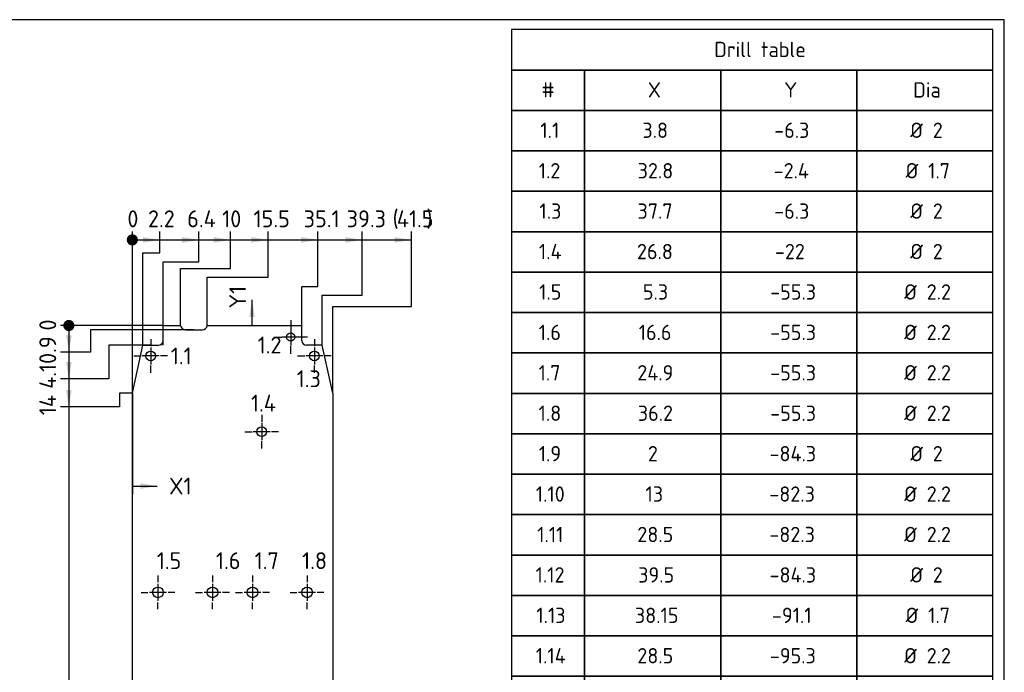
# Model space of a CAD drawing. Header units: inches. Extents: x 10 to 410, y 10 to 287.
# Tile 4 of 4: x 206 to 410, y 152 to 287. Entities that reach past the tile are written whole.
import ezdxf
from ezdxf.enums import TextEntityAlignment as Align
from ezdxf.lldxf.tags import DXFTag

# ---------------------------------------------------------------- set-up
doc = ezdxf.new("R2010")
doc.units = ezdxf.units.IN
doc.layers.add('Default', color=7, linetype='Continuous')
doc.layers.add('PCB', color=7, linetype='Continuous')
doc.styles.add('SEACAD_seiso_ttf', font='seiso.ttf', dxfattribs={"height": 3.5})
tags = doc.linetypes.add('CENTER2', pattern=[1.125, 0.75, -0.125, 0.125, -0.125]).pattern_tags.tags
tags[10:11] = [DXFTag(74, 4), DXFTag(75, 0), DXFTag(340, '0'), DXFTag(46, 0.0), DXFTag(50, 0.0), DXFTag(44, 0.0), DXFTag(45, 0.0)]
tags[8:9] = [DXFTag(74, 4), DXFTag(75, 0), DXFTag(340, '0'), DXFTag(46, 0.0), DXFTag(50, 0.0), DXFTag(44, 0.0), DXFTag(45, 0.0)]
tags[6:7] = [DXFTag(74, 4), DXFTag(75, 0), DXFTag(340, '0'), DXFTag(46, 0.0), DXFTag(50, 0.0), DXFTag(44, 0.0), DXFTag(45, 0.0)]
tags[4:5] = [DXFTag(74, 4), DXFTag(75, 0), DXFTag(340, '0'), DXFTag(46, 0.0), DXFTag(50, 0.0), DXFTag(44, 0.0), DXFTag(45, 0.0)]

# ---------------------------------------------------------------- blocks, each defined once
blk = doc.blocks.new('SEANNOT_GROUP')
at = {"layer": 'Default', "color": 7, "linetype": 'Continuous', "ltscale": 25.4, "style": 'SEACAD_seiso_ttf'}
blk.add_text('1.1', height=3.5, dxfattribs=at).set_placement((237.35, 219.08), align=Align.TOP_LEFT)
blk = doc.blocks.new('SEANNOT_GROUP1')
at = {"layer": 'Default', "color": 7, "linetype": 'CENTER2', "ltscale": 25.4}
for p, q in [((233.18, 220.83), (233.18, 219.33)), ((233.18, 219.08), (233.18, 215.58)), ((229.68, 217.33), (231.18, 217.33)), ((234.93, 217.33), (231.43, 217.33)), ((236.68, 217.33), (235.18, 217.33)), ((233.18, 213.83), (233.18, 215.33))]:
    blk.add_line(p, q, dxfattribs=at)
blk = doc.blocks.new('SEANNOT_GROUP2')
at = {"layer": 'Default', "color": 7, "linetype": 'Continuous', "ltscale": 25.4, "style": 'SEACAD_seiso_ttf'}
blk.add_text('1.2', height=3.5, dxfattribs=at).set_placement((255.34, 221.33), align=Align.TOP_LEFT)
blk = doc.blocks.new('SEANNOT_GROUP3')
at = {"layer": 'Default', "color": 7, "linetype": 'CENTER2', "ltscale": 25.4}
for p, q in [((262.18, 224.73), (262.18, 223.08)), ((262.18, 222.98), (262.18, 219.48)), ((258.68, 221.23), (260.33, 221.23)), ((263.93, 221.23), (260.43, 221.23)), ((265.68, 221.23), (264.03, 221.23)), ((262.18, 217.73), (262.18, 219.38))]:
    blk.add_line(p, q, dxfattribs=at)
blk = doc.blocks.new('SEANNOT_GROUP4')
at = {"layer": 'Default', "color": 7, "linetype": 'Continuous', "ltscale": 25.4, "style": 'SEACAD_seiso_ttf'}
blk.add_text('1.3', height=3.5, dxfattribs=at).set_placement((263.42, 214.35), align=Align.TOP_LEFT)
blk = doc.blocks.new('SEANNOT_GROUP5')
at = {"layer": 'Default', "color": 7, "linetype": 'CENTER2', "ltscale": 25.4}
for p, q in [((267.08, 220.83), (267.08, 219.33)), ((267.08, 219.08), (267.08, 215.58)), ((263.58, 217.33), (265.08, 217.33)), ((268.83, 217.33), (265.33, 217.33)), ((270.58, 217.33), (269.08, 217.33)), ((267.08, 213.83), (267.08, 215.33))]:
    blk.add_line(p, q, dxfattribs=at)
blk = doc.blocks.new('SEANNOT_GROUP6')
at = {"layer": 'Default', "color": 7, "linetype": 'Continuous', "ltscale": 25.4, "style": 'SEACAD_seiso_ttf'}
blk.add_text('1.4', height=3.5, dxfattribs=at).set_placement((253.96, 209.29), align=Align.TOP_LEFT)
blk = doc.blocks.new('SEANNOT_GROUP7')
at = {"layer": 'Default', "color": 7, "linetype": 'CENTER2', "ltscale": 25.4}
for p, q in [((256.18, 205.13), (256.18, 203.63)), ((256.18, 203.38), (256.18, 199.88)), ((252.68, 201.63), (254.18, 201.63)), ((257.93, 201.63), (254.43, 201.63)), ((259.68, 201.63), (258.18, 201.63)), ((256.18, 198.13), (256.18, 199.63))]:
    blk.add_line(p, q, dxfattribs=at)
blk = doc.blocks.new('SEANNOT_GROUP8')
at = {"layer": 'Default', "color": 7, "linetype": 'Continuous', "ltscale": 25.4, "style": 'SEACAD_seiso_ttf'}
blk.add_text('1.5', height=3.5, dxfattribs=at).set_placement((234.44, 176.65), align=Align.TOP_LEFT)
blk = doc.blocks.new('SEANNOT_GROUP9')
at = {"layer": 'Default', "color": 7, "linetype": 'CENTER2', "ltscale": 25.4}
for p, q in [((234.68, 171.83), (234.68, 170.43)), ((234.68, 170.08), (234.68, 166.58)), ((231.18, 168.33), (232.58, 168.33)), ((236.43, 168.33), (232.93, 168.33)), ((238.18, 168.33), (236.78, 168.33)), ((234.68, 164.83), (234.68, 166.23))]:
    blk.add_line(p, q, dxfattribs=at)
blk = doc.blocks.new('SEANNOT_GROUP10')
at = {"layer": 'Default', "color": 7, "linetype": 'Continuous', "ltscale": 25.4, "style": 'SEACAD_seiso_ttf'}
blk.add_text('1.6', height=3.5, dxfattribs=at).set_placement((246.71, 176.65), align=Align.TOP_LEFT)
blk = doc.blocks.new('SEANNOT_GROUP11')
at = {"layer": 'Default', "color": 7, "linetype": 'CENTER2', "ltscale": 25.4}
for p, q in [((245.98, 171.83), (245.98, 170.43)), ((245.98, 170.08), (245.98, 166.58)), ((242.48, 168.33), (243.88, 168.33)), ((247.73, 168.33), (244.23, 168.33)), ((249.48, 168.33), (248.08, 168.33)), ((245.98, 164.83), (245.98, 166.23))]:
    blk.add_line(p, q, dxfattribs=at)
blk = doc.blocks.new('SEANNOT_GROUP12')
at = {"layer": 'Default', "color": 7, "linetype": 'Continuous', "ltscale": 25.4, "style": 'SEACAD_seiso_ttf'}
blk.add_text('1.7', height=3.5, dxfattribs=at).set_placement((254.72, 176.65), align=Align.TOP_LEFT)
blk = doc.blocks.new('SEANNOT_GROUP13')
at = {"layer": 'Default', "color": 7, "linetype": 'CENTER2', "ltscale": 25.4}
for p, q in [((254.28, 171.83), (254.28, 170.43)), ((254.28, 170.08), (254.28, 166.58)), ((250.78, 168.33), (252.18, 168.33)), ((256.03, 168.33), (252.53, 168.33)), ((257.78, 168.33), (256.38, 168.33)), ((254.28, 164.83), (254.28, 166.23))]:
    blk.add_line(p, q, dxfattribs=at)
blk = doc.blocks.new('SEANNOT_GROUP14')
at = {"layer": 'Default', "color": 7, "linetype": 'Continuous', "ltscale": 25.4, "style": 'SEACAD_seiso_ttf'}
blk.add_text('1.8', height=3.5, dxfattribs=at).set_placement((264.54, 176.65), align=Align.TOP_LEFT)
blk = doc.blocks.new('SEANNOT_GROUP15')
at = {"layer": 'Default', "color": 7, "linetype": 'CENTER2', "ltscale": 25.4}
for p, q in [((265.58, 171.83), (265.58, 170.43)), ((265.58, 170.08), (265.58, 166.58)), ((262.08, 168.33), (263.48, 168.33)), ((267.33, 168.33), (263.83, 168.33)), ((269.08, 168.33), (267.68, 168.33)), ((265.58, 164.83), (265.58, 166.23))]:
    blk.add_line(p, q, dxfattribs=at)
blk = doc.blocks.new('SE4')
at = {"layer": 'PCB', "color": 7, "linetype": 'Continuous', "ltscale": 25.4}
for p, q in [((235.78, 223.63), (239.38, 223.63)), ((235.78, 220.53), (235.78, 223.63)), ((240.38, 222.73), (243.89, 222.73)), ((244.88, 223.63), (264.48, 223.63)), ((264.48, 220.53), (264.48, 223.63)), ((229.38, 209.63), (231.58, 219.53)), ((231.58, 219.53), (234.78, 219.53)), ((268.68, 219.53), (265.48, 219.53)), ((270.88, 209.63), (268.68, 219.53)), ((229.38, 141.33), (229.38, 209.63)), ((270.88, 209.63), (270.88, 141.33)), ((231.38, 125.33), (229.38, 141.33)), ((268.88, 125.33), (270.88, 141.33)), ((231.54, 125.33), (231.38, 125.33)), ((233.54, 118.65), (232.53, 124.5)), ((266.73, 118.65), (267.74, 124.5)), ((268.73, 125.33), (268.88, 125.33)), ((251.23, 119.88), (251.23, 117.28)), ((253.33, 117.28), (253.33, 119.88)), ((262.79, 115.33), (237.48, 115.33))]:
    blk.add_line(p, q, dxfattribs=at)
for centre, radius in [((262.18, 221.23), 0.85), ((233.18, 217.33), 1), ((267.08, 217.33), 1), ((256.18, 201.63), 1), ((234.68, 168.33), 1.1), ((245.98, 168.33), 1.1), ((254.28, 168.33), 1.1), ((265.58, 168.33), 1.1), ((242.38, 141.33), 1.1), ((257.88, 141.33), 1.1), ((231.38, 139.33), 1), ((268.88, 139.33), 1), ((267.53, 132.53), 0.85), ((242.38, 128.33), 1.1), ((257.88, 128.33), 1.1), ((236.18, 119.53), 1), ((264.08, 119.53), 1)]:
    blk.add_circle(centre, radius, dxfattribs=at)
for centre, radius, start, end in [((240.38, 223.73), 1, 185.7392, 270), ((243.89, 223.73), 1, 270, 354.2608), ((234.78, 220.53), 1, 270, 360), ((265.48, 220.53), 1, 180, 270), ((231.54, 124.33), 1, 9.7824, 90), ((268.73, 124.33), 1, 90, 170.2176), ((252.28, 119.88), 1.05, 0, 180), ((237.48, 119.33), 4, 189.7824, 270), ((262.79, 119.33), 4, 270, 350.2176), ((252.28, 117.28), 1.05, 180, 360)]:
    blk.add_arc(centre, radius, start, end, dxfattribs=at)
blk = doc.blocks.new('GDimGGroup8')
at = {"layer": 'Default', "linetype": 'Continuous', "ltscale": 25.4}
h = blk.add_hatch(color=136, dxfattribs=at)
edge = h.paths.add_edge_path()
edge.add_ellipse((216.23, 223.63), major_axis=(1.17, 0), ratio=1, start_angle=0, end_angle=360)
at = {"layer": 'Default', "color": 7, "linetype": 'Continuous', "ltscale": 25.4}
blk.add_line((235.78, 223.63), (214.48, 223.63), dxfattribs=at)
at = {"layer": 'Default', "color": 7, "linetype": 'Continuous', "ltscale": 25.4, "style": 'SEACAD_seiso_ttf'}
blk.add_text('0', height=3.5, rotation=90, dxfattribs=at).set_placement((210.11, 222.59), align=Align.TOP_LEFT)
blk = doc.blocks.new('GDimGGroup9')
at = {"layer": 'Default', "linetype": 'Continuous', "ltscale": 25.4}
blk.add_hatch(color=136, dxfattribs=at).paths.add_polyline_path([(215.65, 221.59), (216.23, 218.09), (216.82, 221.59)])
at = {"layer": 'Default', "color": 7, "linetype": 'Continuous', "ltscale": 25.4}
for p, q in [((216.23, 223.63), (216.23, 218.09)), ((242.13, 222.73), (220.72, 222.73)), ((220.72, 222.73), (220.72, 218.09)), ((220.72, 218.09), (214.48, 218.09))]:
    blk.add_line(p, q, dxfattribs=at)
at = {"layer": 'Default', "color": 136, "linetype": 'Continuous', "lineweight": 20, "ltscale": 25.4, "const_width": 0.00025}
blk.add_lwpolyline([(215.65, 221.59), (216.23, 218.09), (216.82, 221.59), (215.65, 221.59)], close=True, dxfattribs=at)
at = {"layer": 'Default', "color": 7, "linetype": 'Continuous', "ltscale": 25.4, "style": 'SEACAD_seiso_ttf'}
blk.add_text('0.9', height=3.5, rotation=90, dxfattribs=at).set_placement((210.11, 215.66), align=Align.TOP_LEFT)
blk = doc.blocks.new('GDimGGroup10')
at = {"layer": 'Default', "linetype": 'Continuous', "ltscale": 25.4}
blk.add_hatch(color=136, dxfattribs=at).paths.add_polyline_path([(215.65, 216.08), (216.23, 212.58), (216.82, 216.08)])
at = {"layer": 'Default', "color": 7, "linetype": 'Continuous', "ltscale": 25.4}
for p, q in [((216.23, 223.63), (216.23, 212.58)), ((233.18, 219.53), (224.48, 219.53)), ((224.48, 219.53), (224.48, 212.58)), ((224.48, 212.58), (214.48, 212.58))]:
    blk.add_line(p, q, dxfattribs=at)
at = {"layer": 'Default', "color": 136, "linetype": 'Continuous', "lineweight": 20, "ltscale": 25.4, "const_width": 0.00025}
blk.add_lwpolyline([(215.65, 216.08), (216.23, 212.58), (216.82, 216.08), (215.65, 216.08)], close=True, dxfattribs=at)
at = {"layer": 'Default', "color": 7, "linetype": 'Continuous', "ltscale": 25.4, "style": 'SEACAD_seiso_ttf'}
blk.add_text('4.1', height=3.5, rotation=90, dxfattribs=at).set_placement((210.11, 210.51), align=Align.TOP_LEFT)
blk = doc.blocks.new('GDimGGroup11')
at = {"layer": 'Default', "linetype": 'Continuous', "ltscale": 25.4}
blk.add_hatch(color=136, dxfattribs=at).paths.add_polyline_path([(215.65, 210.29), (216.23, 206.79), (216.82, 210.29)])
at = {"layer": 'Default', "color": 7, "linetype": 'Continuous', "ltscale": 25.4}
for p, q in [((216.23, 223.63), (216.23, 206.79)), ((229.38, 209.63), (226.74, 209.63)), ((226.74, 209.63), (226.74, 206.79)), ((226.74, 206.79), (214.48, 206.79))]:
    blk.add_line(p, q, dxfattribs=at)
at = {"layer": 'Default', "color": 136, "linetype": 'Continuous', "lineweight": 20, "ltscale": 25.4, "const_width": 0.00025}
blk.add_lwpolyline([(215.65, 210.29), (216.23, 206.79), (216.82, 210.29), (215.65, 210.29)], close=True, dxfattribs=at)
at = {"layer": 'Default', "color": 7, "linetype": 'Continuous', "ltscale": 25.4, "style": 'SEACAD_seiso_ttf'}
blk.add_text('14', height=3.5, rotation=90, dxfattribs=at).set_placement((210.11, 205.04), align=Align.TOP_LEFT)
blk = doc.blocks.new('GDimGGroup12')
at = {"layer": 'Default', "linetype": 'Continuous', "ltscale": 25.4}
blk.add_hatch(color=136, dxfattribs=at).paths.add_polyline_path([(215.65, 144.83), (216.23, 141.33), (216.82, 144.83)])
at = {"layer": 'Default', "color": 7, "linetype": 'Continuous', "ltscale": 25.4}
for p, q in [((216.23, 223.63), (216.23, 141.33)), ((229.38, 141.33), (214.48, 141.33))]:
    blk.add_line(p, q, dxfattribs=at)
at = {"layer": 'Default', "color": 136, "linetype": 'Continuous', "lineweight": 20, "ltscale": 25.4, "const_width": 0.00025}
blk.add_lwpolyline([(215.65, 144.83), (216.23, 141.33), (216.82, 144.83), (215.65, 144.83)], close=True, dxfattribs=at)
at = {"layer": 'Default', "color": 7, "linetype": 'Continuous', "ltscale": 25.4, "style": 'SEACAD_seiso_ttf'}
blk.add_text('82.3', height=3.5, rotation=90, dxfattribs=at).set_placement((210.11, 137.9), align=Align.TOP_LEFT)
blk = doc.blocks.new('GDimGGroup13')
at = {"layer": 'Default', "linetype": 'Continuous', "ltscale": 25.4}
blk.add_hatch(color=136, dxfattribs=at).paths.add_polyline_path([(215.65, 107.84), (216.23, 104.34), (216.82, 107.84)])
at = {"layer": 'Default', "color": 7, "linetype": 'Continuous', "ltscale": 25.4}
for p, q in [((216.23, 223.63), (216.23, 104.34)), ((237.48, 115.33), (225.92, 115.33)), ((225.92, 115.33), (225.92, 104.34)), ((225.92, 104.34), (214.48, 104.34))]:
    blk.add_line(p, q, dxfattribs=at)
at = {"layer": 'Default', "color": 136, "linetype": 'Continuous', "lineweight": 20, "ltscale": 25.4, "const_width": 0.00025}
blk.add_lwpolyline([(215.65, 107.84), (216.23, 104.34), (216.82, 107.84), (215.65, 107.84)], close=True, dxfattribs=at)
at = {"layer": 'Default', "color": 7, "linetype": 'Continuous', "ltscale": 25.4, "style": 'SEACAD_seiso_ttf'}
blk.add_text('108.3', height=3.5, rotation=90, dxfattribs=at).set_placement((210.11, 100.24), align=Align.TOP_LEFT)
blk = doc.blocks.new('GDimGGroup14')
at = {"layer": 'Default', "linetype": 'Continuous', "ltscale": 25.4}
blk.add_hatch(color=136, dxfattribs=at).paths.add_polyline_path([(215.65, 128.83), (216.23, 125.33), (216.82, 128.83)])
at = {"layer": 'Default', "color": 7, "linetype": 'Continuous', "ltscale": 25.4}
for p, q in [((216.23, 223.63), (216.23, 125.33)), ((232.38, 125.33), (214.48, 125.33))]:
    blk.add_line(p, q, dxfattribs=at)
at = {"layer": 'Default', "color": 136, "linetype": 'Continuous', "lineweight": 20, "ltscale": 25.4, "const_width": 0.00025}
blk.add_lwpolyline([(215.65, 128.83), (216.23, 125.33), (216.82, 128.83), (215.65, 128.83)], close=True, dxfattribs=at)
at = {"layer": 'Default', "color": 7, "linetype": 'Continuous', "ltscale": 25.4, "style": 'SEACAD_seiso_ttf'}
blk.add_text('98.3', height=3.5, rotation=90, dxfattribs=at).set_placement((210.11, 121.9), align=Align.TOP_LEFT)
blk = doc.blocks.new('GDimGGroup15')
at = {"layer": 'Default', "linetype": 'Continuous', "ltscale": 25.4}
h = blk.add_hatch(color=136, dxfattribs=at)
edge = h.paths.add_edge_path()
edge.add_ellipse((229.38, 241.37), major_axis=(1.17, 0), ratio=1, start_angle=0, end_angle=360)
at = {"layer": 'Default', "color": 7, "linetype": 'Continuous', "ltscale": 25.4}
blk.add_line((229.38, 209.63), (229.38, 243.12), dxfattribs=at)
at = {"layer": 'Default', "color": 7, "linetype": 'Continuous', "ltscale": 25.4, "style": 'SEACAD_seiso_ttf'}
blk.add_text('0', height=3.5, dxfattribs=at).set_placement((228.35, 247.49), align=Align.TOP_LEFT)
blk = doc.blocks.new('GDimGGroup16')
at = {"layer": 'Default', "linetype": 'Continuous', "ltscale": 25.4}
blk.add_hatch(color=136, dxfattribs=at).paths.add_polyline_path([(231.58, 241.95), (231.58, 240.78), (235.08, 241.37)])
at = {"layer": 'Default', "color": 7, "linetype": 'Continuous', "ltscale": 25.4}
for p, q in [((235.08, 238.68), (235.08, 243.12)), ((229.38, 241.37), (235.08, 241.37)), ((231.58, 219.53), (231.58, 238.68)), ((231.58, 238.68), (235.08, 238.68))]:
    blk.add_line(p, q, dxfattribs=at)
at = {"layer": 'Default', "color": 136, "linetype": 'Continuous', "lineweight": 20, "ltscale": 25.4, "const_width": 0.00025}
blk.add_lwpolyline([(231.58, 241.95), (235.08, 241.37), (231.58, 240.78), (231.58, 241.95)], close=True, dxfattribs=at)
at = {"layer": 'Default', "color": 7, "linetype": 'Continuous', "ltscale": 25.4, "style": 'SEACAD_seiso_ttf'}
blk.add_text('2.2', height=3.5, dxfattribs=at).set_placement((232.62, 247.49), align=Align.TOP_LEFT)
blk = doc.blocks.new('GDimGGroup17')
at = {"layer": 'Default', "linetype": 'Continuous', "ltscale": 25.4}
blk.add_hatch(color=136, dxfattribs=at).paths.add_polyline_path([(239.67, 241.95), (239.67, 240.78), (243.17, 241.37)])
at = {"layer": 'Default', "color": 7, "linetype": 'Continuous', "ltscale": 25.4}
for p, q in [((243.17, 236.81), (243.17, 243.12)), ((229.38, 241.37), (243.17, 241.37)), ((235.78, 219.53), (235.78, 236.81)), ((235.78, 236.81), (243.17, 236.81))]:
    blk.add_line(p, q, dxfattribs=at)
at = {"layer": 'Default', "color": 136, "linetype": 'Continuous', "lineweight": 20, "ltscale": 25.4, "const_width": 0.00025}
blk.add_lwpolyline([(239.67, 241.95), (243.17, 241.37), (239.67, 240.78), (239.67, 241.95)], close=True, dxfattribs=at)
at = {"layer": 'Default', "color": 7, "linetype": 'Continuous', "ltscale": 25.4, "style": 'SEACAD_seiso_ttf'}
blk.add_text('6.4', height=3.5, dxfattribs=at).set_placement((240.75, 247.49), align=Align.TOP_LEFT)
blk = doc.blocks.new('GDimGGroup18')
at = {"layer": 'Default', "linetype": 'Continuous', "ltscale": 25.4}
blk.add_hatch(color=136, dxfattribs=at).paths.add_polyline_path([(246.24, 241.95), (246.24, 240.78), (249.74, 241.37)])
at = {"layer": 'Default', "color": 7, "linetype": 'Continuous', "ltscale": 25.4}
for p, q in [((249.74, 235.47), (249.74, 243.12)), ((229.38, 241.37), (249.74, 241.37)), ((239.38, 223.63), (239.38, 235.47)), ((239.38, 235.47), (249.74, 235.47))]:
    blk.add_line(p, q, dxfattribs=at)
at = {"layer": 'Default', "color": 136, "linetype": 'Continuous', "lineweight": 20, "ltscale": 25.4, "const_width": 0.00025}
blk.add_lwpolyline([(246.24, 241.95), (249.74, 241.37), (246.24, 240.78), (246.24, 241.95)], close=True, dxfattribs=at)
at = {"layer": 'Default', "color": 7, "linetype": 'Continuous', "ltscale": 25.4, "style": 'SEACAD_seiso_ttf'}
blk.add_text('10', height=3.5, dxfattribs=at).set_placement((247.99, 247.49), align=Align.TOP_LEFT)
blk = doc.blocks.new('GDimGGroup19')
at = {"layer": 'Default', "linetype": 'Continuous', "ltscale": 25.4}
blk.add_hatch(color=136, dxfattribs=at).paths.add_polyline_path([(254.01, 241.95), (254.01, 240.78), (257.51, 241.37)])
at = {"layer": 'Default', "color": 7, "linetype": 'Continuous', "ltscale": 25.4}
for p, q in [((257.51, 233.67), (257.51, 243.12)), ((229.38, 241.37), (257.51, 241.37)), ((244.88, 223.63), (244.88, 233.67)), ((244.88, 233.67), (257.51, 233.67))]:
    blk.add_line(p, q, dxfattribs=at)
at = {"layer": 'Default', "color": 136, "linetype": 'Continuous', "lineweight": 20, "ltscale": 25.4, "const_width": 0.00025}
blk.add_lwpolyline([(254.01, 241.95), (257.51, 241.37), (254.01, 240.78), (254.01, 241.95)], close=True, dxfattribs=at)
at = {"layer": 'Default', "color": 7, "linetype": 'Continuous', "ltscale": 25.4, "style": 'SEACAD_seiso_ttf'}
blk.add_text('15.5', height=3.5, dxfattribs=at).set_placement((254.49, 247.49), align=Align.TOP_LEFT)
blk = doc.blocks.new('GDimGGroup20')
at = {"layer": 'Default', "linetype": 'Continuous', "ltscale": 25.4}
blk.add_hatch(color=136, dxfattribs=at).paths.add_polyline_path([(264.31, 241.95), (264.31, 240.78), (267.81, 241.37)])
at = {"layer": 'Default', "color": 7, "linetype": 'Continuous', "ltscale": 25.4}
for p, q in [((267.81, 231.73), (267.81, 243.12)), ((229.38, 241.37), (267.81, 241.37)), ((264.48, 223.63), (264.48, 231.73)), ((264.48, 231.73), (267.81, 231.73))]:
    blk.add_line(p, q, dxfattribs=at)
at = {"layer": 'Default', "color": 136, "linetype": 'Continuous', "lineweight": 20, "ltscale": 25.4, "const_width": 0.00025}
blk.add_lwpolyline([(264.31, 241.95), (267.81, 241.37), (264.31, 240.78), (264.31, 241.95)], close=True, dxfattribs=at)
at = {"layer": 'Default', "color": 7, "linetype": 'Continuous', "ltscale": 25.4, "style": 'SEACAD_seiso_ttf'}
blk.add_text('35.1', height=3.5, dxfattribs=at).set_placement((264.87, 247.49), align=Align.TOP_LEFT)
blk = doc.blocks.new('GDimGGroup21')
at = {"layer": 'Default', "linetype": 'Continuous', "ltscale": 25.4}
blk.add_hatch(color=136, dxfattribs=at).paths.add_polyline_path([(273.5, 241.95), (273.5, 240.78), (277, 241.37)])
at = {"layer": 'Default', "color": 7, "linetype": 'Continuous', "ltscale": 25.4}
for p, q in [((277, 229.94), (277, 243.12)), ((229.38, 241.37), (277, 241.37)), ((268.68, 219.53), (268.68, 229.94)), ((268.68, 229.94), (277, 229.94))]:
    blk.add_line(p, q, dxfattribs=at)
at = {"layer": 'Default', "color": 136, "linetype": 'Continuous', "lineweight": 20, "ltscale": 25.4, "const_width": 0.00025}
blk.add_lwpolyline([(273.5, 241.95), (277, 241.37), (273.5, 240.78), (273.5, 241.95)], close=True, dxfattribs=at)
at = {"layer": 'Default', "color": 7, "linetype": 'Continuous', "ltscale": 25.4, "style": 'SEACAD_seiso_ttf'}
blk.add_text('39.3', height=3.5, dxfattribs=at).set_placement((273.78, 247.49), align=Align.TOP_LEFT)
blk = doc.blocks.new('GDimGGroup22')
at = {"layer": 'Default', "linetype": 'Continuous', "ltscale": 25.4}
blk.add_hatch(color=136, dxfattribs=at).paths.add_polyline_path([(283.73, 241.95), (283.73, 240.78), (287.23, 241.37)])
at = {"layer": 'Default', "color": 7, "linetype": 'Continuous', "ltscale": 25.4}
for p, q in [((287.23, 227.55), (287.23, 243.12)), ((229.38, 241.37), (287.23, 241.37)), ((270.88, 209.63), (270.88, 227.55)), ((270.88, 227.55), (287.23, 227.55))]:
    blk.add_line(p, q, dxfattribs=at)
at = {"layer": 'Default', "color": 136, "linetype": 'Continuous', "lineweight": 20, "ltscale": 25.4, "const_width": 0.00025}
blk.add_lwpolyline([(283.73, 241.95), (287.23, 241.37), (283.73, 240.78), (283.73, 241.95)], close=True, dxfattribs=at)
at = {"layer": 'Default', "color": 7, "linetype": 'Continuous', "ltscale": 25.4, "style": 'SEACAD_seiso_ttf'}
for s, p in [('(', (283.29, 247.49)), ('41.5', (284.17, 247.49)), (')', (290.29, 247.49))]:
    blk.add_text(s, height=3.5, dxfattribs=at).set_placement(p, align=Align.TOP_LEFT)
blk = doc.blocks.new('GDimGGroup23')
at = {"layer": 'Default', "linetype": 'Continuous', "ltscale": 25.4}
blk.add_hatch(color=136, dxfattribs=at).paths.add_polyline_path([(231.03, 189.77), (234.53, 190.35), (231.03, 190.93)])
at = {"layer": 'Default', "color": 7, "linetype": 'Continuous', "ltscale": 25.4}
for p, q in [((229.38, 209.63), (229.38, 188.6)), ((229.38, 190.35), (234.53, 190.35))]:
    blk.add_line(p, q, dxfattribs=at)
at = {"layer": 'Default', "color": 136, "linetype": 'Continuous', "lineweight": 20, "ltscale": 25.4, "const_width": 0.00025}
blk.add_lwpolyline([(231.03, 189.77), (234.53, 190.35), (231.03, 190.93), (231.03, 189.77)], close=True, dxfattribs=at)
at = {"layer": 'Default', "color": 7, "linetype": 'Continuous', "ltscale": 25.4, "style": 'SEACAD_seiso_ttf'}
blk.add_text('X1', height=3.5, dxfattribs=at).set_placement((236.98, 192.1), align=Align.TOP_LEFT)
blk = doc.blocks.new('GDimGGroup24')
at = {"layer": 'Default', "linetype": 'Continuous', "ltscale": 25.4}
blk.add_hatch(color=136, dxfattribs=at).paths.add_polyline_path([(254.76, 225.42), (254.18, 228.92), (253.59, 225.42)])
at = {"layer": 'Default', "color": 7, "linetype": 'Continuous', "ltscale": 25.4}
for p, q in [((254.18, 223.63), (254.18, 228.92)), ((244.88, 223.63), (255.93, 223.63))]:
    blk.add_line(p, q, dxfattribs=at)
at = {"layer": 'Default', "color": 136, "linetype": 'Continuous', "lineweight": 20, "ltscale": 25.4, "const_width": 0.00025}
blk.add_lwpolyline([(254.76, 225.42), (254.18, 228.92), (253.59, 225.42), (254.76, 225.42)], close=True, dxfattribs=at)
at = {"layer": 'Default', "color": 7, "linetype": 'Continuous', "ltscale": 25.4, "style": 'SEACAD_seiso_ttf'}
blk.add_text('Y1', height=3.5, rotation=90, dxfattribs=at).set_placement((249.45, 227.17), align=Align.TOP_LEFT)
blk = doc.blocks.new('SE6')
at = {"layer": 'Default', "color": 7, "linetype": 'Continuous', "ltscale": 25.4}
for points in [[(307.89, 284.95), (307.89, 276.57), (407.61, 276.57), (407.61, 284.95), (307.89, 284.95)], [(307.89, 276.57), (307.89, 268.2), (323.07, 268.2), (323.07, 276.57), (307.89, 276.57)], [(323.07, 276.57), (323.07, 268.2), (351.25, 268.2), (351.25, 276.57), (323.07, 276.57)], [(351.25, 276.57), (351.25, 268.2), (379.43, 268.2), (379.43, 276.57), (351.25, 276.57)], [(379.43, 276.57), (379.43, 268.2), (407.61, 268.2), (407.61, 276.57), (379.43, 276.57)], [(307.89, 268.2), (307.89, 259.82), (323.07, 259.82), (323.07, 268.2), (307.89, 268.2)], [(323.07, 268.2), (323.07, 259.82), (351.25, 259.82), (351.25, 268.2), (323.07, 268.2)], [(351.25, 268.2), (351.25, 259.82), (379.43, 259.82), (379.43, 268.2), (351.25, 268.2)], [(379.43, 268.2), (379.43, 259.82), (407.61, 259.82), (407.61, 268.2), (379.43, 268.2)], [(307.89, 259.82), (307.89, 251.45), (323.07, 251.45), (323.07, 259.82), (307.89, 259.82)], [(323.07, 259.82), (323.07, 251.45), (351.25, 251.45), (351.25, 259.82), (323.07, 259.82)], [(351.25, 259.82), (351.25, 251.45), (379.43, 251.45), (379.43, 259.82), (351.25, 259.82)], [(379.43, 259.82), (379.43, 251.45), (407.61, 251.45), (407.61, 259.82), (379.43, 259.82)], [(307.89, 251.45), (307.89, 243.07), (323.07, 243.07), (323.07, 251.45), (307.89, 251.45)], [(323.07, 251.45), (323.07, 243.07), (351.25, 243.07), (351.25, 251.45), (323.07, 251.45)], [(351.25, 251.45), (351.25, 243.07), (379.43, 243.07), (379.43, 251.45), (351.25, 251.45)], [(379.43, 251.45), (379.43, 243.07), (407.61, 243.07), (407.61, 251.45), (379.43, 251.45)], [(307.89, 243.07), (307.89, 234.69), (323.07, 234.69), (323.07, 243.07), (307.89, 243.07)], [(323.07, 243.07), (323.07, 234.69), (351.25, 234.69), (351.25, 243.07), (323.07, 243.07)], [(351.25, 243.07), (351.25, 234.69), (379.43, 234.69), (379.43, 243.07), (351.25, 243.07)], [(379.43, 243.07), (379.43, 234.69), (407.61, 234.69), (407.61, 243.07), (379.43, 243.07)], [(307.89, 234.69), (307.89, 226.32), (323.07, 226.32), (323.07, 234.69), (307.89, 234.69)], [(323.07, 234.69), (323.07, 226.32), (351.25, 226.32), (351.25, 234.69), (323.07, 234.69)], [(351.25, 234.69), (351.25, 226.32), (379.43, 226.32), (379.43, 234.69), (351.25, 234.69)], [(379.43, 234.69), (379.43, 226.32), (407.61, 226.32), (407.61, 234.69), (379.43, 234.69)], [(307.89, 226.32), (307.89, 217.94), (323.07, 217.94), (323.07, 226.32), (307.89, 226.32)], [(323.07, 226.32), (323.07, 217.94), (351.25, 217.94), (351.25, 226.32), (323.07, 226.32)], [(351.25, 226.32), (351.25, 217.94), (379.43, 217.94), (379.43, 226.32), (351.25, 226.32)], [(379.43, 226.32), (379.43, 217.94), (407.61, 217.94), (407.61, 226.32), (379.43, 226.32)], [(307.89, 217.94), (307.89, 209.57), (323.07, 209.57), (323.07, 217.94), (307.89, 217.94)], [(323.07, 217.94), (323.07, 209.57), (351.25, 209.57), (351.25, 217.94), (323.07, 217.94)], [(351.25, 217.94), (351.25, 209.57), (379.43, 209.57), (379.43, 217.94), (351.25, 217.94)], [(379.43, 217.94), (379.43, 209.57), (407.61, 209.57), (407.61, 217.94), (379.43, 217.94)], [(307.89, 209.57), (307.89, 201.19), (323.07, 201.19), (323.07, 209.57), (307.89, 209.57)], [(323.07, 209.57), (323.07, 201.19), (351.25, 201.19), (351.25, 209.57), (323.07, 209.57)], [(351.25, 209.57), (351.25, 201.19), (379.43, 201.19), (379.43, 209.57), (351.25, 209.57)], [(379.43, 209.57), (379.43, 201.19), (407.61, 201.19), (407.61, 209.57), (379.43, 209.57)], [(307.89, 201.19), (307.89, 192.82), (323.07, 192.82), (323.07, 201.19), (307.89, 201.19)], [(323.07, 201.19), (323.07, 192.82), (351.25, 192.82), (351.25, 201.19), (323.07, 201.19)], [(351.25, 201.19), (351.25, 192.82), (379.43, 192.82), (379.43, 201.19), (351.25, 201.19)], [(379.43, 201.19), (379.43, 192.82), (407.61, 192.82), (407.61, 201.19), (379.43, 201.19)], [(307.89, 192.82), (307.89, 184.44), (323.07, 184.44), (323.07, 192.82), (307.89, 192.82)], [(323.07, 192.82), (323.07, 184.44), (351.25, 184.44), (351.25, 192.82), (323.07, 192.82)], [(351.25, 192.82), (351.25, 184.44), (379.43, 184.44), (379.43, 192.82), (351.25, 192.82)], [(379.43, 192.82), (379.43, 184.44), (407.61, 184.44), (407.61, 192.82), (379.43, 192.82)], [(307.89, 184.44), (307.89, 176.07), (323.07, 176.07), (323.07, 184.44), (307.89, 184.44)], [(323.07, 184.44), (323.07, 176.07), (351.25, 176.07), (351.25, 184.44), (323.07, 184.44)], [(351.25, 184.44), (351.25, 176.07), (379.43, 176.07), (379.43, 184.44), (351.25, 184.44)], [(379.43, 184.44), (379.43, 176.07), (407.61, 176.07), (407.61, 184.44), (379.43, 184.44)], [(307.89, 176.07), (307.89, 167.69), (323.07, 167.69), (323.07, 176.07), (307.89, 176.07)], [(323.07, 176.07), (323.07, 167.69), (351.25, 167.69), (351.25, 176.07), (323.07, 176.07)], [(351.25, 176.07), (351.25, 167.69), (379.43, 167.69), (379.43, 176.07), (351.25, 176.07)], [(379.43, 176.07), (379.43, 167.69), (407.61, 167.69), (407.61, 176.07), (379.43, 176.07)], [(307.89, 167.69), (307.89, 159.32), (323.07, 159.32), (323.07, 167.69), (307.89, 167.69)], [(323.07, 167.69), (323.07, 159.32), (351.25, 159.32), (351.25, 167.69), (323.07, 167.69)], [(351.25, 167.69), (351.25, 159.32), (379.43, 159.32), (379.43, 167.69), (351.25, 167.69)], [(379.43, 167.69), (379.43, 159.32), (407.61, 159.32), (407.61, 167.69), (379.43, 167.69)], [(307.89, 159.32), (307.89, 150.94), (323.07, 150.94), (323.07, 159.32), (307.89, 159.32)], [(323.07, 159.32), (323.07, 150.94), (351.25, 150.94), (351.25, 159.32), (323.07, 159.32)], [(351.25, 159.32), (351.25, 150.94), (379.43, 150.94), (379.43, 159.32), (351.25, 159.32)], [(379.43, 159.32), (379.43, 150.94), (407.61, 150.94), (407.61, 159.32), (379.43, 159.32)], [(307.89, 150.94), (307.89, 142.56), (323.07, 142.56), (323.07, 150.94), (307.89, 150.94)], [(323.07, 150.94), (323.07, 142.56), (351.25, 142.56), (351.25, 150.94), (323.07, 150.94)], [(351.25, 150.94), (351.25, 142.56), (379.43, 142.56), (379.43, 150.94), (351.25, 150.94)], [(379.43, 150.94), (379.43, 142.56), (407.61, 142.56), (407.61, 150.94), (379.43, 150.94)], [(307.89, 142.56), (307.89, 134.19), (323.07, 134.19), (323.07, 142.56), (307.89, 142.56)], [(323.07, 142.56), (323.07, 134.19), (351.25, 134.19), (351.25, 142.56), (323.07, 142.56)], [(351.25, 142.56), (351.25, 134.19), (379.43, 134.19), (379.43, 142.56), (351.25, 142.56)], [(379.43, 142.56), (379.43, 134.19), (407.61, 134.19), (407.61, 142.56), (379.43, 142.56)], [(307.89, 134.19), (307.89, 125.81), (323.07, 125.81), (323.07, 134.19), (307.89, 134.19)], [(323.07, 134.19), (323.07, 125.81), (351.25, 125.81), (351.25, 134.19), (323.07, 134.19)], [(351.25, 134.19), (351.25, 125.81), (379.43, 125.81), (379.43, 134.19), (351.25, 134.19)], [(379.43, 134.19), (379.43, 125.81), (407.61, 125.81), (407.61, 134.19), (379.43, 134.19)]]:
    blk.add_lwpolyline(points, dxfattribs=at)
at = {"layer": 'Default', "color": 7, "linetype": 'Continuous', "ltscale": 25.4, "style": 'SEACAD_seiso_ttf'}
for s, height, p in [('Drill table', 3.175, (349.92, 282.42)), ('#', 3.17, (314.14, 274.04)), ('X', 3.17, (336.15, 274.04)), ('Y', 3.17, (364.4, 274.04)), ('Dia', 3.175, (391.13, 274.04)), ('1.1', 3.175, (313.89, 265.67)), ('3.8', 3.175, (335.03, 265.67)), ('-6.3', 3.175, (362.34, 265.67)), ('Ø', 3.17, (390.52, 265.67)), (' 2', 3.175, (393.26, 265.67)), ('1.2', 3.175, (313.56, 257.29)), ('32.8', 3.175, (334.05, 257.29)), ('-2.4', 3.175, (362.23, 257.29)), ('Ø', 3.17, (389.55, 257.29)), (' 1.7', 3.175, (392.29, 257.29)), ('1.3', 3.175, (313.71, 248.92)), ('37.7', 3.175, (334.02, 248.92)), ('-6.3', 3.175, (362.34, 248.92)), ('Ø', 3.17, (390.52, 248.92)), (' 2', 3.175, (393.26, 248.92)), ('Ø', 3.17, (390.52, 240.54)), ('1.4', 3.175, (313.6, 240.54)), ('26.8', 3.175, (333.91, 240.54)), ('-22', 3.175, (362.49, 240.54)), (' 2', 3.175, (393.26, 240.54)), ('1.5', 3.175, (313.64, 232.17)), ('5.3', 3.175, (335.14, 232.17)), ('-55.3', 3.175, (361.51, 232.17)), ('Ø', 3.17, (389.26, 232.17)), (' 2.2', 3.175, (392, 232.17)), ('1.6', 3.175, (313.56, 223.79)), ('16.6', 3.175, (334.27, 223.79)), ('-55.3', 3.175, (361.51, 223.79)), ('Ø', 3.17, (389.26, 223.79)), (' 2.2', 3.175, (392, 223.79)), ('1.7', 3.175, (313.53, 215.42)), ('24.9', 3.175, (333.98, 215.42)), ('-55.3', 3.175, (361.51, 215.42)), ('Ø', 3.17, (389.26, 215.42)), (' 2.2', 3.175, (392, 215.42)), ('1.8', 3.175, (313.53, 207.04)), ('36.2', 3.175, (334.09, 207.04)), ('-55.3', 3.175, (361.51, 207.04)), ('Ø', 3.17, (389.26, 207.04)), (' 2.2', 3.175, (392, 207.04)), ('1.9', 3.175, (313.56, 198.66)), ('2', 3.17, (336.18, 198.66)), ('-84.3', 3.175, (361.37, 198.66)), ('Ø', 3.17, (390.52, 198.66)), (' 2', 3.175, (393.26, 198.66)), ('1.10', 3.175, (312.95, 190.29)), ('13', 3.175, (335.68, 190.29)), ('-82.3', 3.175, (361.33, 190.29)), ('Ø', 3.17, (389.26, 190.29)), (' 2.2', 3.175, (392, 190.29)), ('1.11', 3.175, (313.24, 181.91)), ('28.5', 3.175, (333.98, 181.91)), ('-82.3', 3.175, (361.33, 181.91)), ('Ø', 3.17, (389.26, 181.91)), (' 2.2', 3.175, (392, 181.91)), ('1.12', 3.175, (312.91, 173.54)), ('39.5', 3.175, (334.16, 173.54)), ('-84.3', 3.175, (361.37, 173.54)), ('Ø', 3.17, (390.52, 173.54)), (' 2', 3.175, (393.26, 173.54)), ('1.13', 3.175, (313.06, 165.16)), ('38.15', 3.175, (333.48, 165.16)), ('-91.1', 3.175, (361.87, 165.16)), ('Ø', 3.17, (389.55, 165.16)), (' 1.7', 3.175, (392.29, 165.16)), ('1.14', 3.175, (312.95, 156.79)), ('28.5', 3.175, (333.98, 156.79)), ('-95.3', 3.175, (361.44, 156.79)), ('Ø', 3.17, (389.26, 156.79)), (' 2.2', 3.175, (392, 156.79)), ('1.15', 3.175, (312.99, 148.41)), ('13', 3.175, (335.68, 148.41)), ('-95.3', 3.175, (361.44, 148.41)), ('Ø', 3.17, (389.26, 148.41)), (' 2.2', 3.175, (392, 148.41)), ('1.16', 3.175, (312.91, 140.04)), ('6.8', 3.175, (334.88, 140.04)), ('-104.1', 3.175, (360.97, 140.04)), ('Ø', 3.17, (390.52, 140.04)), (' 2', 3.175, (393.26, 140.04)), ('1.17', 3.175, (312.88, 131.66)), ('34.7', 3.175, (334.09, 131.66)), ('-104.1', 3.175, (360.97, 131.66)), ('Ø', 3.17, (390.52, 131.66)), (' 2', 3.175, (393.26, 131.66))]:
    blk.add_text(s, height=height, dxfattribs=at).set_placement(p, align=Align.TOP_LEFT)
blk = doc.blocks.new('SE5')
blk.add_blockref('SE6', (0, 0))
blk = doc.blocks.new('GDimGGroup25')
at = {"layer": 'Default', "linetype": 'Continuous', "ltscale": 25.4}
blk.add_hatch(color=136, dxfattribs=at).paths.add_polyline_path([(215.65, 118.75), (216.23, 115.25), (216.82, 118.75)])
at = {"layer": 'Default', "color": 7, "linetype": 'Continuous', "ltscale": 25.4}
for p, q in [((216.23, 223.63), (216.23, 115.25)), ((251.23, 118.58), (222.99, 118.58)), ((222.99, 118.58), (222.99, 115.25)), ((222.99, 115.25), (214.48, 115.25))]:
    blk.add_line(p, q, dxfattribs=at)
at = {"layer": 'Default', "color": 136, "linetype": 'Continuous', "lineweight": 20, "ltscale": 25.4, "const_width": 0.00025}
blk.add_lwpolyline([(215.65, 118.75), (216.23, 115.25), (216.82, 118.75), (215.65, 118.75)], close=True, dxfattribs=at)
at = {"layer": 'Default', "color": 7, "linetype": 'Continuous', "ltscale": 25.4, "style": 'SEACAD_seiso_ttf'}
blk.add_text('105.05', height=3.5, rotation=90, dxfattribs=at).set_placement((210.11, 110.16), align=Align.TOP_LEFT)

msp = doc.modelspace()

# ---------------------------------------------------------------- linework, layer by layer
at = {"layer": 'Default', "color": 7, "linetype": 'Continuous', "ltscale": 25.4}
for p, q in [((410, 287), (10, 287)), ((410, 10), (410, 287))]:
    msp.add_line(p, q, dxfattribs=at)

# ---------------------------------------------------------------- block references
msp.add_blockref('SE5', (0, 0))
at = {"layer": 'Default'}
for name in ['GDimGGroup15', 'GDimGGroup22', 'GDimGGroup16', 'GDimGGroup17', 'GDimGGroup18', 'GDimGGroup20', 'GDimGGroup21', 'GDimGGroup19', 'GDimGGroup24', 'GDimGGroup8', 'SEANNOT_GROUP3', 'GDimGGroup9', 'GDimGGroup12', 'GDimGGroup13', 'GDimGGroup14', 'GDimGGroup25', 'GDimGGroup10', 'GDimGGroup11', 'SE4', 'SEANNOT_GROUP1', 'SEANNOT_GROUP2', 'SEANNOT_GROUP5', 'SEANNOT_GROUP', 'SEANNOT_GROUP4', 'GDimGGroup23', 'SEANNOT_GROUP6', 'SEANNOT_GROUP7', 'SEANNOT_GROUP8', 'SEANNOT_GROUP10', 'SEANNOT_GROUP12', 'SEANNOT_GROUP14', 'SEANNOT_GROUP9', 'SEANNOT_GROUP11', 'SEANNOT_GROUP13', 'SEANNOT_GROUP15']:
    msp.add_blockref(name, (0, 0), dxfattribs=at)

doc.saveas('drawing.dxf')
